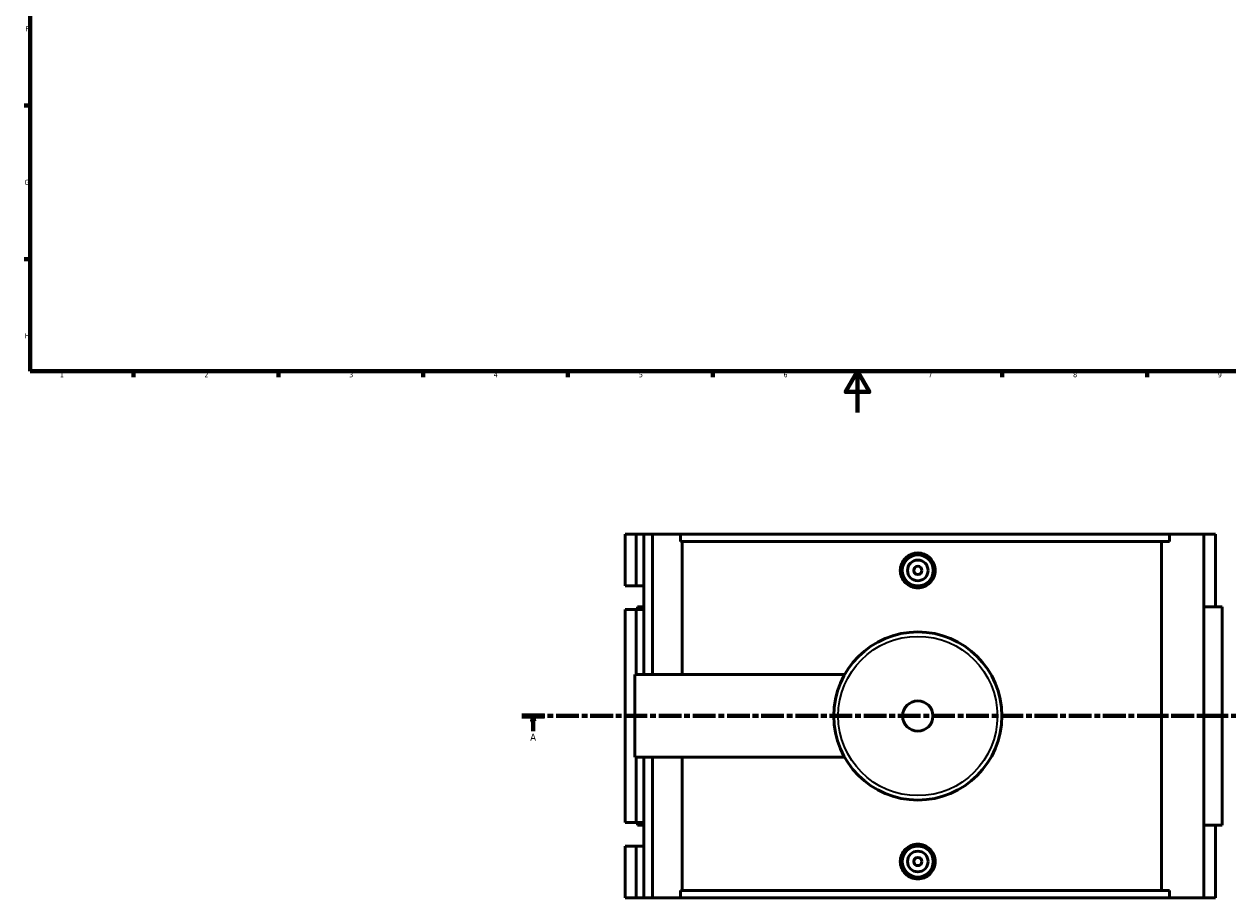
# Model space of a CAD drawing. Header units: millimetres. Extents: x 0 to 1006, y -235 to 1214.
# Tile 1 of 7: x 17 to 600, y -235 to 188. Entities that reach past the tile are written whole.
import ezdxf

# ---------------------------------------------------------------- set-up
doc = ezdxf.new("R2010")
doc.units = ezdxf.units.MM
doc.linetypes.add('CHAIN', pattern=[0.3543, 0.2362, -0.0295, 0.0591, -0.0295])
for name, color, linetype, lineweight in [('Border (ISO)', 7, 'Continuous', 70), ('Section Line (ISO)', 7, 'CHAIN', 70), ('Visible (ISO)', 7, 'Continuous', 50), ('Visible Narrow (ISO)', 7, 'Continuous', 35)]:
    doc.layers.add(name, color=color, linetype=linetype, lineweight=lineweight)
doc.styles.add('Label Text (ISO)', font='tahoma.ttf')
doc.styles.add('Note Text (ISO)', font='tahoma.ttf')

# ---------------------------------------------------------------- blocks, each defined once
blk = doc.blocks.new('Borders Default Border')
at = {"layer": 'Border (ISO)'}
for p, q in [((20, 148.5), (17.1, 148.5)), ((20, 74.25), (17.1, 74.25)), ((70.08, 20), (70.08, 17.1)), ((140.17, 20), (140.17, 17.1)), ((210.25, 20), (210.25, 17.1)), ((280.33, 20), (280.33, 17.1)), ((350.42, 20), (350.42, 17.1)), ((490.58, 20), (490.58, 17.1)), ((560.67, 20), (560.67, 17.1))]:
    blk.add_line(p, q, dxfattribs=at)
at = {"layer": 'Border (ISO)', "flags": 128}
for points in [[(20, 20), (20, 574), (821, 574), (821, 20), (20, 20)], [(420.5, 0), (420.5, 20), (414.73, 10), (426.27, 10), (420.5, 20)]]:
    blk.add_lwpolyline(points, dxfattribs=at)
at = {"layer": 'Border (ISO)', "color": 232, "true_color": 0xca0064, "char_height": 2.5, "attachment_point": 7, "style": 'Note Text (ISO)'}
for s, insert in [('F', (17.7, 184.38)), ('G', (17.31, 110.08)), ('H', (17.44, 35.88)), ('1', (34.48, 17.1)), ('2', (104.37, 17.1)), ('3', (174.43, 17.05)), ('4', (244.42, 17.1)), ('5', (314.64, 17.05)), ('6', (384.66, 17.05)), ('7', (454.77, 17.1)), ('8', (524.81, 17.04)), ('9', (594.88, 17.05))]:
    blk.add_mtext(s, dxfattribs=dict(at, insert=insert))
blk = doc.blocks.new('2dTransSection0')
at = {"layer": 'Section Line (ISO)', "linetype": 'CHAIN', "ltscale": 46.681}
blk.add_line((258.09, -146.75), (682.51, -146.75), dxfattribs=at)
at = {"layer": 'Section Line (ISO)', "linetype": 'Continuous', "lineweight": 140}
for p, q in [((258.09, -146.75), (269.03, -146.75)), ((671.57, -146.75), (682.51, -146.75))]:
    blk.add_line(p, q, dxfattribs=at)
at = {"layer": 'Section Line (ISO)', "linetype": 'Continuous'}
for p, q in [((263.56, -146.75), (263.06, -149.25)), ((263.06, -149.25), (264.06, -149.25)), ((263.56, -149.25), (263.56, -146.75)), ((264.06, -149.25), (263.56, -146.75)), ((263.56, -154.16), (263.56, -149.25)), ((677.04, -146.75), (676.54, -149.25)), ((676.54, -149.25), (677.54, -149.25)), ((677.04, -149.25), (677.04, -146.75)), ((677.54, -149.25), (677.04, -146.75)), ((677.04, -154.16), (677.04, -149.25))]:
    blk.add_line(p, q, dxfattribs=at)
at = {"layer": 'Section Line (ISO)', "linetype": 'Continuous', "flags": 128}
for points in [[(264.06, -149.25), (263.56, -146.75), (263.06, -149.25), (264.06, -149.25)], [(677.54, -149.25), (677.04, -146.75), (676.54, -149.25), (677.54, -149.25)]]:
    blk.add_lwpolyline(points, dxfattribs=at)
at = {"layer": 'Section Line (ISO)'}
for points in [[(264.06, -149.25), (263.56, -146.75), (263.06, -149.25), (264.06, -149.25)], [(677.54, -149.25), (677.04, -146.75), (676.54, -149.25), (677.54, -149.25)]]:
    blk.add_solid(points, dxfattribs=at)
at = {"layer": 'Section Line (ISO)', "char_height": 3.5, "attachment_point": 7, "style": 'Label Text (ISO)'}
for insert in [(262.07, -158.75), (675.55, -158.75)]:
    blk.add_mtext('A', dxfattribs=dict(at, insert=insert))

msp = doc.modelspace()

# ---------------------------------------------------------------- linework, layer by layer
at = {"layer": 'Visible (ISO)'}
for p, q in [((308.012, -58.754), (308.012, -83.817)), ((308.012, -58.754), (313.399, -58.754)), ((313.399, -58.754), (316.993, -58.754)), ((313.399, -58.754), (313.399, -83.817)), ((316.993, -58.754), (316.993, -83.817)), ((316.993, -58.754), (321.303, -58.754)), ((321.303, -58.754), (321.303, -126.754)), ((321.303, -58.754), (334.786, -58.754)), ((334.786, -58.754), (334.786, -62.274)), ((334.786, -58.754), (571.439, -58.754)), ((571.439, -62.274), (334.786, -62.274)), ((335.68, -62.274), (335.68, -126.754)), ((567.561, -231.234), (567.561, -62.274)), ((588.069, -58.754), (571.439, -58.754)), ((571.439, -62.274), (571.439, -58.754)), ((593.675, -58.754), (588.069, -58.754)), ((588.069, -58.754), (588.069, -234.754)), ((593.675, -58.754), (593.675, -93.954)), ((308.012, -83.817), (313.399, -83.817)), ((313.399, -83.817), (316.993, -83.817)), ((316.993, -83.817), (316.993, -95.292)), ((313.399, -95.292), (308.012, -95.292)), ((308.012, -95.292), (308.012, -198.217)), ((316.993, -95.292), (313.399, -95.292)), ((313.399, -95.292), (313.399, -126.754)), ((316.993, -93.954), (314.056, -93.954)), ((314.056, -93.954), (314.056, -95.292)), ((316.993, -95.292), (316.993, -126.754)), ((597.05, -93.954), (588.069, -93.954)), ((597.05, -93.954), (597.05, -199.554)), ((312.671, -166.754), (312.671, -126.754)), ((312.671, -126.754), (414.262, -126.754)), ((312.671, -166.754), (414.262, -166.754)), ((313.399, -166.754), (313.399, -198.217)), ((316.993, -166.754), (316.993, -198.217)), ((321.303, -166.754), (321.303, -234.754)), ((335.68, -166.754), (335.68, -231.234)), ((308.012, -198.217), (313.399, -198.217)), ((313.399, -198.217), (316.993, -198.217)), ((314.056, -198.217), (314.056, -199.554)), ((314.056, -199.554), (316.993, -199.554)), ((316.993, -198.217), (316.993, -209.692)), ((588.069, -199.554), (597.05, -199.554)), ((593.675, -199.554), (593.675, -234.754)), ((313.399, -209.692), (308.012, -209.692)), ((308.012, -209.692), (308.012, -234.754)), ((316.993, -209.692), (313.399, -209.692)), ((313.399, -209.692), (313.399, -234.754)), ((316.993, -209.692), (316.993, -234.754)), ((334.786, -231.234), (334.786, -234.754)), ((571.439, -231.234), (334.786, -231.234)), ((571.439, -234.754), (571.439, -231.234)), ((308.012, -234.754), (313.399, -234.754)), ((313.399, -234.754), (316.993, -234.754)), ((316.993, -234.754), (321.303, -234.754)), ((321.303, -234.754), (334.786, -234.754)), ((334.786, -234.754), (571.439, -234.754)), ((571.439, -234.754), (588.069, -234.754)), ((588.069, -234.754), (593.675, -234.754))]:
    msp.add_line(p, q, dxfattribs=at)
for centre, radius in [((449.671, -76.354), 7.5), ((449.671, -76.354), 5), ((449.671, -76.354), 2), ((449.671, -146.754), 40.667), ((449.671, -146.754), 7.32), ((449.671, -217.154), 7.5), ((449.671, -217.154), 5), ((449.671, -217.154), 2)]:
    msp.add_circle(centre, radius, dxfattribs=at)
for points, knots in [([(458.146, -76.354), (458.146, -77.418), (457.932, -78.551), (457.065, -80.635), (456.412, -81.586), (454.906, -83.085), (453.953, -83.734), (451.867, -84.594), (450.733, -84.806), (448.608, -84.806), (447.474, -84.594), (445.388, -83.734), (444.436, -83.085), (442.93, -81.586), (442.276, -80.635), (441.409, -78.551), (441.195, -77.418), (441.195, -75.291), (441.409, -74.157), (442.276, -72.073), (442.93, -71.123), (444.436, -69.624), (445.388, -68.975), (447.474, -68.114), (448.608, -67.903), (450.733, -67.903), (451.867, -68.114), (453.953, -68.975), (454.906, -69.624), (456.412, -71.123), (457.065, -72.073), (457.932, -74.157), (458.146, -75.291), (458.146, -76.354)], [0, 0, 0, 0, 0.3190024, 0.3190024, 0.6380049, 0.6380049, 0.9568013, 0.9568013, 1.2755978, 1.2755978, 1.5943942, 1.5943942, 1.9131907, 1.9131907, 2.2321931, 2.2321931, 2.5511956, 2.5511956, 2.870198, 2.870198, 3.1892004, 3.1892004, 3.5079969, 3.5079969, 3.8267933, 3.8267933, 4.1455898, 4.1455898, 4.4643863, 4.4643863, 4.7833887, 4.7833887, 5.1023911, 5.1023911, 5.1023911, 5.1023911]), ([(458.146, -217.154), (458.146, -218.218), (457.932, -219.351), (457.065, -221.435), (456.412, -222.386), (454.906, -223.885), (453.953, -224.534), (451.867, -225.394), (450.733, -225.606), (448.608, -225.606), (447.474, -225.394), (445.388, -224.534), (444.436, -223.885), (442.93, -222.386), (442.276, -221.435), (441.409, -219.351), (441.195, -218.218), (441.195, -217.154), (441.195, -216.091), (441.409, -214.957), (442.276, -212.873), (442.93, -211.923), (444.436, -210.424), (445.388, -209.775), (447.474, -208.914), (448.608, -208.703), (450.733, -208.703), (451.867, -208.914), (453.953, -209.775), (454.906, -210.424), (456.412, -211.923), (457.065, -212.873), (457.932, -214.957), (458.146, -216.091), (458.146, -217.154)], [2.5511956, 2.5511956, 2.5511956, 2.5511956, 2.870198, 2.870198, 3.1892004, 3.1892004, 3.5079969, 3.5079969, 3.8267933, 3.8267933, 4.1455898, 4.1455898, 4.4643863, 4.4643863, 4.7833887, 4.7833887, 5.1023911, 5.1023911, 5.1023911, 5.4213936, 5.4213936, 5.740396, 5.740396, 6.0591924, 6.0591924, 6.3779889, 6.3779889, 6.6967854, 6.6967854, 7.0155818, 7.0155818, 7.3345843, 7.3345843, 7.6535867, 7.6535867, 7.6535867, 7.6535867])]:
    msp.add_open_spline(points, degree=3, knots=knots, dxfattribs=at)
at = {"layer": 'Visible Narrow (ISO)'}
msp.add_circle((449.671, -146.754), 38.525, dxfattribs=at)

# ---------------------------------------------------------------- block references
msp.add_blockref('Borders Default Border', (0, 0))
at = {"layer": 'Section Line (ISO)'}
msp.add_blockref('2dTransSection0', (0, 0), dxfattribs=at)

doc.saveas('drawing.dxf')
